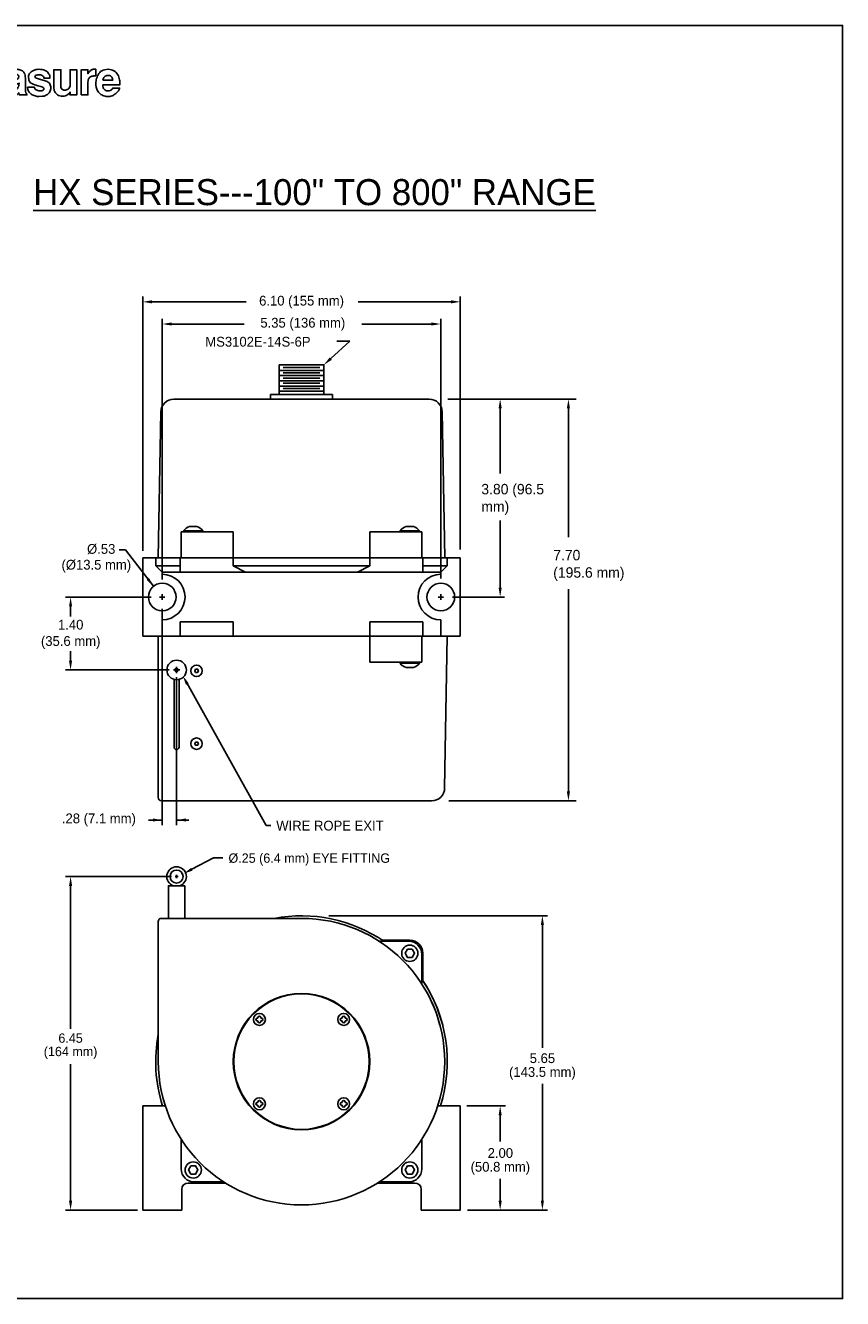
# Model space of a CAD drawing. Extents: x -7.7 to 21.5, y 2.8 to 27.2.
# Tile 2 of 2: x 5.8 to 21.5, y 2.8 to 27.2. Entities that reach past the tile are written whole.
import ezdxf
from ezdxf.enums import TextEntityAlignment as Align

# ---------------------------------------------------------------- set-up
doc = ezdxf.new("R2010")
doc.units = 0
doc.header["$MEASUREMENT"] = 0
for name, color, linetype in [('BLUGRN', 12, 'CONTINUOUS'), ('DIM', 3, 'CONTINUOUS'), ('MAGENTA', 6, 'CONTINUOUS'), ('OBJECT1', 1, 'CONTINUOUS'), ('TITLEBLK', 1, 'CONTINUOUS')]:
    doc.layers.add(name, color=color, linetype=linetype)
doc.dimstyles.get("Standard").update_dxf_attribs({"dimtxt": 0.18, "dimasz": 0.18, "dimexe": 0.18, "dimexo": 0.0625, "dimgap": 0.09, "dimtad": 0, "dimtih": 1, "dimtoh": 1, "dimdec": 4, "dimzin": 0, "dimtxsty": 'STANDARD', "dimcen": 0.09, "dimazin": 3, "dimtfac": 1, "dimtdec": 4, "dimtofl": 0, "dimtmove": 0, "dimatfit": 3, "dimtolj": 1, "dimtzin": 0})

# ---------------------------------------------------------------- blocks, each defined once
blk = doc.blocks.new('XHAIR', base_point=(10.442315, 6.121628))
at = {"layer": 'BLUGRN'}
for p, q in [((10.292315, 6.121628), (10.592315, 6.121628)), ((10.442315, 6.121628), (10.442315, 6.271628)), ((10.442315, 6.121628), (10.442315, 5.971628))]:
    blk.add_line(p, q, dxfattribs=at)
blk = doc.blocks.new('LOGODXF')
at = {"layer": 'OBJECT1', "ltscale": 2}
for p, q in [((0.829772, 2.810338), (0.829772, 2.682338)), ((0.829772, 2.682338), (1.560643, 2.682338)), ((0.829772, 2.622338), (1.404529, 2.622338)), ((0.829772, 2.622338), (0.829772, 2.410338)), ((0.839106, 2.882338), (4.280357, 2.882338)), ((0.866792, 2.950338), (4.252259, 2.950338)), ((4.009772, 3.090338), (1.109772, 3.090338)), ((3.558901, 2.682338), (4.289772, 2.682338)), ((3.715016, 2.622338), (4.289772, 2.622338)), ((4.289772, 2.810338), (4.289772, 2.682338)), ((4.289772, 2.622338), (4.289772, 2.410338)), ((0.829772, 2.410338), (1.077191, 2.410338)), ((0.829772, 2.354338), (1.020432, 2.354338)), ((0.829772, 2.354338), (0.829772, 2.130338)), ((0.829772, 2.130338), (0.941258, 2.130338)), ((0.829772, 2.082338), (0.947068, 2.082338)), ((0.829772, 2.082338), (0.829772, 1.838338)), ((2.091806, 2.057239), (2.388772, 2.564557)), ((2.192772, 1.744557), (2.480772, 2.236557)), ((2.388772, 2.564557), (2.672772, 2.564557)), ((2.598972, 2.438482), (2.672772, 2.564557)), ((4.042353, 2.410338), (4.289772, 2.410338)), ((4.099113, 2.354338), (4.289772, 2.354338)), ((4.172477, 2.082338), (4.289772, 2.082338)), ((4.178287, 2.130338), (4.289772, 2.130338)), ((4.289772, 2.354338), (4.289772, 2.130338)), ((4.289772, 2.082338), (4.289772, 1.838338)), ((0.829772, 1.838338), (1.123268, 1.838338)), ((0.829772, 1.794338), (1.180129, 1.794338)), ((0.829772, 1.794338), (0.829772, 1.542338)), ((0.829772, 1.542338), (1.785404, 1.542338)), ((0.829772, 1.498338), (2.033066, 1.498338)), ((0.829772, 1.498338), (0.829772, 1.478338)), ((1.908772, 1.744557), (1.966941, 1.843929)), ((2.192772, 1.744557), (1.908772, 1.744557)), ((3.086479, 1.498338), (4.289772, 1.498338)), ((3.33414, 1.542338), (4.289772, 1.542338)), ((3.939416, 1.794338), (4.289772, 1.794338)), ((3.996276, 1.838338), (4.289772, 1.838338)), ((4.289772, 1.794338), (4.289772, 1.542338)), ((4.289772, 1.498338), (4.289772, 1.478338)), ((1.109772, 1.198338), (4.009772, 1.198338))]:
    blk.add_line(p, q, dxfattribs=at)
at = {"layer": 'OBJECT1', "color": 1, "ltscale": 2}
for p, q in [((1.348772, 1.892557), (1.392772, 1.992557)), ((1.392772, 1.992557), (1.728772, 2.564557)), ((1.392772, 1.992557), (1.392772, 1.992557)), ((1.676772, 1.988557), (1.672772, 1.968557)), ((1.672772, 1.968557), (1.676772, 1.948557)), ((1.692772, 2.016557), (1.676772, 1.988557)), ((2.012772, 2.564557), (1.692772, 2.016557)), ((1.728772, 2.564557), (2.012772, 2.564557)), ((2.516772, 2.284557), (2.480772, 2.236557)), ((2.500772, 1.744557), (2.804772, 2.256557)), ((2.548772, 2.312557), (2.516772, 2.284557)), ((2.580772, 2.332557), (2.548772, 2.312557)), ((2.616772, 2.352557), (2.580772, 2.332557)), ((2.598972, 2.438482), (2.628772, 2.464557)), ((2.648772, 2.364557), (2.616772, 2.352557)), ((2.628772, 2.464557), (2.664772, 2.492557)), ((2.684772, 2.372557), (2.648772, 2.364557)), ((2.664772, 2.492557), (2.700772, 2.516557)), ((2.716772, 2.376557), (2.684772, 2.372557)), ((2.700772, 2.516557), (2.740772, 2.536557)), ((2.744772, 2.376557), (2.716772, 2.376557)), ((2.740772, 2.536557), (2.784772, 2.556557)), ((2.772772, 2.372557), (2.744772, 2.376557)), ((2.792772, 2.360557), (2.772772, 2.372557)), ((2.784772, 2.556557), (2.828772, 2.568557)), ((3.068772, 2.220557), (2.784772, 1.744557)), ((2.808772, 2.348557), (2.792772, 2.360557)), ((2.804772, 2.256557), (2.816772, 2.284557)), ((2.820772, 2.332557), (2.808772, 2.348557)), ((2.816772, 2.284557), (2.820772, 2.308557)), ((2.820772, 2.308557), (2.820772, 2.332557)), ((2.828772, 2.568557), (2.868772, 2.580557)), ((2.868772, 2.580557), (2.912772, 2.584557)), ((2.912772, 2.584557), (2.952772, 2.588557)), ((2.952772, 2.588557), (2.992772, 2.584557)), ((2.992772, 2.584557), (3.028772, 2.576557)), ((3.028772, 2.576557), (3.064772, 2.564557)), ((3.064772, 2.564557), (3.092772, 2.544557)), ((3.124772, 2.288557), (3.068772, 2.220557)), ((3.092772, 2.544557), (3.120772, 2.524557)), ((3.096772, 1.744557), (3.424772, 2.292557)), ((3.120772, 2.524557), (3.168772, 2.460557)), ((3.156772, 2.316557), (3.124772, 2.288557)), ((3.188772, 2.336557), (3.156772, 2.316557)), ((3.168772, 2.460557), (3.188772, 2.472557)), ((3.188772, 2.472557), (3.208772, 2.484557)), ((3.220772, 2.356557), (3.188772, 2.336557)), ((3.208772, 2.484557), (3.228772, 2.496557)), ((3.256772, 2.368557), (3.220772, 2.356557)), ((3.228772, 2.496557), (3.248772, 2.508557)), ((3.248772, 2.508557), (3.272772, 2.516557)), ((3.288772, 2.376557), (3.256772, 2.368557)), ((3.272772, 2.516557), (3.292772, 2.528557)), ((3.320772, 2.380557), (3.288772, 2.376557)), ((3.292772, 2.528557), (3.316772, 2.536557)), ((3.316772, 2.536557), (3.340772, 2.544557)), ((3.348772, 2.380557), (3.320772, 2.380557)), ((3.340772, 2.544557), (3.364772, 2.552557)), ((3.376772, 2.376557), (3.348772, 2.380557)), ((3.364772, 2.552557), (3.388772, 2.560557)), ((3.396772, 2.368557), (3.376772, 2.376557)), ((3.724772, 2.316557), (3.380772, 1.744557)), ((3.388772, 2.560557), (3.416772, 2.564557)), ((3.416772, 2.360557), (3.396772, 2.368557)), ((3.416772, 2.564557), (3.440772, 2.568557)), ((3.428772, 2.348557), (3.416772, 2.360557)), ((3.424772, 2.292557), (3.432772, 2.312557)), ((3.432772, 2.332557), (3.428772, 2.348557)), ((3.432772, 2.312557), (3.432772, 2.332557)), ((3.440772, 2.568557), (3.472772, 2.572557)), ((3.472772, 2.572557), (3.500772, 2.576557)), ((3.500772, 2.576557), (3.582772, 2.580557)), ((3.582772, 2.580557), (3.626772, 2.572557)), ((3.626772, 2.572557), (3.662772, 2.568557)), ((3.662772, 2.568557), (3.694772, 2.556557)), ((3.694772, 2.556557), (3.718772, 2.544557)), ((3.718772, 2.544557), (3.738772, 2.528557)), ((3.742772, 2.352557), (3.724772, 2.316557)), ((3.738772, 2.528557), (3.754772, 2.512557)), ((3.750772, 2.372557), (3.742772, 2.352557)), ((3.758772, 2.392557), (3.750772, 2.372557)), ((3.754772, 2.512557), (3.762772, 2.496557)), ((3.766772, 2.416557), (3.758772, 2.392557)), ((3.762772, 2.496557), (3.770772, 2.476557)), ((3.770772, 2.436557), (3.766772, 2.416557)), ((3.770772, 2.476557), (3.770772, 2.456557)), ((3.770772, 2.456557), (3.770772, 2.436557)), ((1.348772, 1.852557), (1.348772, 1.892557)), ((1.356772, 1.812557), (1.348772, 1.852557)), ((1.372772, 1.780557), (1.356772, 1.812557)), ((1.400772, 1.752557), (1.372772, 1.780557)), ((1.436772, 1.732557), (1.400772, 1.752557)), ((1.480772, 1.716557), (1.436772, 1.732557)), ((1.528772, 1.704557), (1.480772, 1.716557)), ((1.584772, 1.700557), (1.528772, 1.704557)), ((1.640772, 1.704557), (1.584772, 1.700557)), ((1.704772, 1.716557), (1.640772, 1.704557)), ((1.676772, 1.948557), (1.684772, 1.932557)), ((1.684772, 1.932557), (1.704772, 1.920557)), ((1.704772, 1.920557), (1.728772, 1.908557)), ((1.768772, 1.736557), (1.704772, 1.716557)), ((1.728772, 1.908557), (1.756772, 1.904557)), ((1.756772, 1.904557), (1.788772, 1.900557)), ((1.832772, 1.760557), (1.768772, 1.736557)), ((1.788772, 1.900557), (1.820772, 1.904557)), ((1.820772, 1.904557), (1.856772, 1.908557)), ((1.896772, 1.796557), (1.832772, 1.760557)), ((1.856772, 1.908557), (1.896772, 1.916557)), ((1.896772, 1.916557), (1.909443, 1.921625)), ((1.966941, 1.843929), (1.896772, 1.796557)), ((2.784772, 1.744557), (2.500772, 1.744557)), ((3.380772, 1.744557), (3.096772, 1.744557))]:
    blk.add_line(p, q, dxfattribs=at)
at = {"layer": 'OBJECT1', "ltscale": 2}
for points in [[(1.404529, 2.622338, 0.083221), (1.077191, 2.410338, 0.196639)], [(3.558901, 2.682338, 0.03918), (3.218768, 2.769616, 0.043242), (2.559772, 2.826715, 0.043242), (1.900776, 2.769616, 0.03918), (1.560643, 2.682338, 0.099129)], [(4.042353, 2.410338, 0.083221), (3.715016, 2.622338, 0.056577)], [(1.020432, 2.354338, 0.182914), (0.940949, 2.144338, 0.01104), (0.941258, 2.130338, 0.099129)], [(0.947068, 2.082338, 0.145998), (1.031889, 1.922044, 0.02628), (1.123268, 1.838338, 0.056577)], [(3.996276, 1.838338, 0.02628), (4.087656, 1.922044, 0.145998), (4.172477, 2.082338, 0.196639)], [(4.178596, 2.144338, 0.182914), (4.099113, 2.354338, 0.096671)], [(4.178287, 2.130338, 0.01104), (4.178596, 2.144338, 0.196639)], [(1.180129, 1.794338, 0.057355), (1.415091, 1.661825, 0.04343), (1.785404, 1.542338, 0.043242)], [(2.033066, 1.498338, 0.034491), (2.559772, 1.461962, 0.034491), (3.086479, 1.498338, 0.056577)], [(3.33414, 1.542338, 0.04343), (3.704453, 1.661825, 0.057355), (3.939416, 1.794338, 0.196639)]]:
    blk.add_lwpolyline(points, format="xyb", dxfattribs=at)
at = {"layer": 'OBJECT1', "color": 1, "ltscale": 2}
for points in [[(4.797772, 1.778338), (4.797772, 3.038338), (5.157772, 3.038338), (5.157772, 1.802338), (5.161772, 1.738338), (5.185772, 1.682338), (5.217772, 1.634338), (5.257772, 1.598338), (5.309772, 1.570338), (5.365772, 1.550338), (5.425772, 1.538338), (5.489772, 1.534338), (5.549772, 1.538338), (5.609772, 1.554338), (5.665772, 1.574338), (5.717772, 1.602338), (5.757772, 1.642338), (5.789772, 1.686338), (5.821772, 1.802338), (5.821772, 3.038338), (6.181772, 3.038338), (6.181772, 1.802338), (6.177772, 1.670338), (6.141772, 1.554338), (6.081772, 1.454338), (5.997772, 1.374338), (5.897772, 1.306338), (5.781772, 1.254338), (5.657772, 1.222338), (5.529772, 1.210338), (5.397772, 1.214338), (5.269772, 1.234338), (5.145772, 1.274338), (5.037772, 1.334338), (4.941772, 1.414338), (4.869772, 1.514338), (4.797772, 1.778338)], [(6.413772, 1.290338), (6.413772, 2.606338), (6.753772, 2.606338), (6.753772, 2.414338), (6.793772, 2.478338), (6.841772, 2.530338), (6.897772, 2.570338), (6.961772, 2.602338), (7.029772, 2.618338), (7.097772, 2.626338), (7.169772, 2.626338), (7.237772, 2.614338), (7.305772, 2.590338), (7.369772, 2.558338), (7.429772, 2.518338), (7.481772, 2.466338), (7.521772, 2.410338), (7.553772, 2.342338), (7.585772, 2.190338), (7.585772, 1.290338), (7.225772, 1.290338), (7.225772, 2.174338), (7.217772, 2.214338), (7.201772, 2.250338), (7.181772, 2.278338), (7.149772, 2.298338), (7.113772, 2.314338), (7.073772, 2.322338), (7.033772, 2.326338), (6.989772, 2.322338), (6.941772, 2.314338), (6.901772, 2.302338), (6.861772, 2.282338), (6.825772, 2.258338), (6.793772, 2.230338), (6.773772, 2.194338), (6.753772, 2.114338), (6.753772, 1.290338)], [(8.337772, 1.290338), (8.337772, 3.038338), (8.869772, 3.038338), (9.189772, 1.722338), (9.513772, 3.038338), (10.041772, 3.038338), (10.041772, 1.290338), (9.681772, 1.290338), (9.681772, 2.682338), (9.377772, 1.290338), (9.001772, 1.290338), (8.697772, 2.682338), (8.697772, 1.290338)], [(11.413772, 1.574338), (11.417772, 1.702338), (11.441772, 1.806338), (11.481772, 1.886338), (11.533772, 1.946338), (11.597772, 1.994338), (11.669772, 2.022338), (11.745772, 2.046338), (11.821772, 2.058338), (11.901772, 2.066338), (11.973772, 2.074338), (12.045772, 2.082338), (12.105772, 2.098338), (12.153772, 2.122338), (12.189772, 2.154338), (12.209772, 2.266338), (12.197772, 2.286338), (12.181772, 2.306338), (12.157772, 2.322338), (12.129772, 2.338338), (12.093772, 2.346338), (12.053772, 2.354338), (12.013772, 2.354338), (11.973772, 2.354338), (11.933772, 2.346338), (11.897772, 2.334338), (11.861772, 2.318338), (11.833772, 2.298338), (11.809772, 2.270338), (11.793772, 2.238338), (11.789772, 2.154338), (11.449772, 2.154338), (11.453772, 2.214338), (11.461772, 2.266338), (11.473772, 2.318338), (11.493772, 2.366338), (11.513772, 2.406338), (11.537772, 2.442338), (11.565772, 2.478338), (11.597772, 2.506338), (11.633772, 2.530338), (11.673772, 2.554338), (11.717772, 2.574338), (11.765772, 2.586338), (11.817772, 2.598338), (11.873772, 2.610338), (12.001772, 2.622338), (12.053772, 2.618338), (12.109772, 2.610338), (12.161772, 2.602338), (12.213772, 2.594338), (12.261772, 2.578338), (12.309772, 2.562338), (12.353772, 2.542338), (12.393772, 2.518338), (12.429772, 2.486338), (12.461772, 2.450338), (12.489772, 2.410338), (12.509772, 2.366338), (12.529772, 2.310338), (12.541772, 2.254338), (12.549772, 2.114338), (12.549772, 1.590338), (12.549772, 1.562338), (12.549772, 1.542338), (12.549772, 1.518338), (12.549772, 1.498338), (12.553772, 1.482338), (12.557772, 1.462338), (12.557772, 1.446338), (12.561772, 1.430338), (12.569772, 1.414338), (12.573772, 1.402338), (12.577772, 1.390338), (12.585772, 1.378338), (12.593772, 1.370338), (12.601772, 1.358338), (12.625772, 1.346338), (12.625772, 1.290338), (12.245772, 1.290338), (12.241772, 1.294338), (12.237772, 1.302338), (12.233772, 1.306338), (12.229772, 1.314338), (12.225772, 1.318338), (12.221772, 1.326338), (12.221772, 1.330338), (12.217772, 1.338338), (12.217772, 1.342338), (12.213772, 1.350338), (12.213772, 1.358338), (12.209772, 1.362338), (12.209772, 1.370338), (12.209772, 1.382338), (12.209772, 1.402338), (12.169772, 1.358338), (12.125772, 1.322338), (12.077772, 1.290338), (12.021772, 1.262338), (11.961772, 1.238338), (11.897772, 1.226338), (11.833772, 1.218338), (11.769772, 1.218338), (11.705772, 1.226338), (11.645772, 1.242338), (11.585772, 1.270338), (11.537772, 1.306338), (11.489772, 1.354338), (11.453772, 1.414338), (11.413772, 1.574338)], [(15.405772, 1.290338), (15.405772, 2.586338), (15.749772, 2.586338), (15.749772, 2.378338), (15.757772, 2.398338), (15.773772, 2.422338), (15.789772, 2.442338), (15.809772, 2.466338), (15.829772, 2.490338), (15.853772, 2.514338), (15.877772, 2.534338), (15.901772, 2.554338), (15.929772, 2.570338), (15.957772, 2.586338), (15.985772, 2.598338), (16.017772, 2.606338), (16.049772, 2.614338), (16.077772, 2.614338), (16.145772, 2.606338), (16.145772, 2.266338), (16.097772, 2.262338), (16.057772, 2.262338), (16.017772, 2.258338), (15.977772, 2.254338), (15.945772, 2.246338), (15.909772, 2.238338), (15.881772, 2.222338), (15.853772, 2.210338), (15.829772, 2.190338), (15.809772, 2.166338), (15.789772, 2.138338), (15.773772, 2.106338), (15.761772, 2.070338), (15.753772, 2.026338), (15.749772, 1.926338), (15.749772, 1.290338)], [(7.777772, 2.546338), (8.145772, 2.546338), (8.145772, 1.290338), (7.777772, 1.290338)], [(10.145772, 1.818338), (10.145772, 1.878338), (10.149772, 1.942338), (10.153772, 2.006338), (10.165772, 2.074338), (10.181772, 2.138338), (10.201772, 2.206338), (10.225772, 2.266338), (10.253772, 2.330338), (10.289772, 2.386338), (10.333772, 2.438338), (10.385772, 2.486338), (10.441772, 2.526338), (10.509772, 2.558338), (10.581772, 2.582338), (10.761772, 2.606338), (10.845772, 2.598338), (10.921772, 2.582338), (10.993772, 2.558338), (11.057772, 2.526338), (11.117772, 2.486338), (11.169772, 2.438338), (11.213772, 2.386338), (11.253772, 2.330338), (11.289772, 2.266338), (11.313772, 2.206338), (11.337772, 2.138338), (11.353772, 2.074338), (11.365772, 2.006338), (11.369772, 1.942338), (11.369772, 1.818338), (10.501772, 1.818338), (10.505772, 1.742338), (10.521772, 1.678338), (10.541772, 1.622338), (10.573772, 1.582338), (10.609772, 1.550338), (10.649772, 1.526338), (10.693772, 1.510338), (10.741772, 1.502338), (10.785772, 1.502338), (10.829772, 1.510338), (10.873772, 1.522338), (10.909772, 1.538338), (10.945772, 1.562338), (10.973772, 1.586338), (11.005772, 1.646338), (11.349772, 1.646338), (11.345772, 1.610338), (11.333772, 1.578338), (11.317772, 1.542338), (11.293772, 1.502338), (11.269772, 1.466338), (11.233772, 1.430338), (11.197772, 1.394338), (11.157772, 1.358338), (11.113772, 1.326338), (11.065772, 1.294338), (11.017772, 1.270338), (10.965772, 1.246338), (10.909772, 1.230338), (10.857772, 1.218338), (10.745772, 1.214338), (10.673772, 1.218338), (10.609772, 1.230338), (10.549772, 1.246338), (10.493772, 1.266338), (10.441772, 1.294338), (10.393772, 1.322338), (10.349772, 1.358338), (10.309772, 1.394338), (10.273772, 1.434338), (10.241772, 1.482338), (10.213772, 1.530338), (10.189772, 1.582338), (10.173772, 1.634338), (10.157772, 1.694338), (10.145772, 1.818338)], [(10.501772, 2.054338), (11.005772, 2.054338), (10.997772, 2.114338), (10.977772, 2.166338), (10.953772, 2.210338), (10.921772, 2.242338), (10.885772, 2.270338), (10.845772, 2.286338), (10.801772, 2.294338), (10.753772, 2.294338), (10.709772, 2.286338), (10.665772, 2.270338), (10.621772, 2.250338), (10.585772, 2.222338), (10.553772, 2.190338), (10.525772, 2.150338), (10.501772, 2.054338)], [(12.649772, 1.682338), (13.009772, 1.682338), (13.009772, 1.646338), (13.021772, 1.618338), (13.041772, 1.590338), (13.069772, 1.566338), (13.101772, 1.546338), (13.141772, 1.530338), (13.181772, 1.514338), (13.225772, 1.506338), (13.265772, 1.502338), (13.309772, 1.498338), (13.349772, 1.498338), (13.389772, 1.506338), (13.421772, 1.514338), (13.449772, 1.530338), (13.481772, 1.574338), (13.485772, 1.618338), (13.469772, 1.658338), (13.437772, 1.686338), (13.389772, 1.710338), (13.329772, 1.730338), (13.261772, 1.750338), (13.185772, 1.766338), (13.105772, 1.786338), (13.025772, 1.810338), (12.949772, 1.838338), (12.877772, 1.874338), (12.813772, 1.918338), (12.761772, 1.974338), (12.725772, 2.042338), (12.705772, 2.230338), (12.709772, 2.274338), (12.721772, 2.314338), (12.737772, 2.354338), (12.761772, 2.390338), (12.785772, 2.422338), (12.817772, 2.454338), (12.849772, 2.482338), (12.885772, 2.506338), (12.925772, 2.530338), (12.965772, 2.550338), (13.009772, 2.566338), (13.053772, 2.578338), (13.097772, 2.590338), (13.141772, 2.598338), (13.237772, 2.606338), (13.321772, 2.602338), (13.397772, 2.590338), (13.465772, 2.574338), (13.525772, 2.554338), (13.581772, 2.530338), (13.625772, 2.502338), (13.669772, 2.470338), (13.701772, 2.434338), (13.733772, 2.398338), (13.753772, 2.362338), (13.773772, 2.326338), (13.789772, 2.286338), (13.797772, 2.250338), (13.801772, 2.214338), (13.805772, 2.154338), (13.481772, 2.154338), (13.481772, 2.194338), (13.465772, 2.230338), (13.441772, 2.258338), (13.409772, 2.282338), (13.369772, 2.302338), (13.325772, 2.314338), (13.277772, 2.318338), (13.229772, 2.322338), (13.181772, 2.318338), (13.137772, 2.310338), (13.101772, 2.298338), (13.069772, 2.282338), (13.049772, 2.258338), (13.037772, 2.234338), (13.065772, 2.174338), (13.109772, 2.150338), (13.157772, 2.130338), (13.213772, 2.114338), (13.269772, 2.098338), (13.325772, 2.082338), (13.385772, 2.070338), (13.441772, 2.054338), (13.501772, 2.038338), (13.557772, 2.022338), (13.609772, 2.002338), (13.657772, 1.978338), (13.701772, 1.954338), (13.741772, 1.926338), (13.777772, 1.894338), (13.821772, 1.818338), (13.833772, 1.766338), (13.845772, 1.714338), (13.845772, 1.658338), (13.845772, 1.606338), (13.833772, 1.554338), (13.817772, 1.502338), (13.793772, 1.454338), (13.765772, 1.406338), (13.729772, 1.362338), (13.685772, 1.322338), (13.633772, 1.290338), (13.573772, 1.262338), (13.505772, 1.238338), (13.429772, 1.222338), (13.257772, 1.214338), (13.201772, 1.214338), (13.149772, 1.218338), (13.093772, 1.230338), (13.041772, 1.242338), (12.989772, 1.262338), (12.941772, 1.282338), (12.893772, 1.306338), (12.849772, 1.334338), (12.809772, 1.366338), (12.773772, 1.402338), (12.737772, 1.438338), (12.709772, 1.482338), (12.685772, 1.526338), (12.669772, 1.574338), (12.649772, 1.682338)], [(13.997772, 1.682338), (13.997772, 2.586338), (14.361772, 2.586338), (14.361772, 1.722338), (14.361772, 1.682338), (14.369772, 1.646338), (14.389772, 1.614338), (14.413772, 1.590338), (14.445772, 1.570338), (14.481772, 1.554338), (14.521772, 1.542338), (14.565772, 1.538338), (14.605772, 1.542338), (14.649772, 1.550338), (14.689772, 1.566338), (14.729772, 1.586338), (14.765772, 1.614338), (14.793772, 1.650338), (14.833772, 1.742338), (14.833772, 2.586338), (15.173772, 2.586338), (15.173772, 1.290338), (14.833772, 1.290338), (14.833772, 1.438338), (14.781772, 1.370338), (14.725772, 1.314338), (14.661772, 1.274338), (14.597772, 1.246338), (14.525772, 1.230338), (14.457772, 1.222338), (14.385772, 1.226338), (14.317772, 1.242338), (14.249772, 1.270338), (14.189772, 1.302338), (14.133772, 1.346338), (14.085772, 1.398338), (14.045772, 1.458338), (14.017772, 1.526338), (13.997772, 1.682338)], [(16.157772, 1.818338), (16.157772, 1.878338), (16.161772, 1.942338), (16.165772, 2.006338), (16.177772, 2.074338), (16.193772, 2.138338), (16.213772, 2.206338), (16.237772, 2.266338), (16.269772, 2.330338), (16.305772, 2.386338), (16.349772, 2.438338), (16.397772, 2.486338), (16.457772, 2.526338), (16.525772, 2.558338), (16.601772, 2.582338), (16.781772, 2.606338), (16.865772, 2.598338), (16.941772, 2.582338), (17.013772, 2.558338), (17.077772, 2.526338), (17.137772, 2.486338), (17.189772, 2.438338), (17.233772, 2.386338), (17.273772, 2.330338), (17.305772, 2.266338), (17.333772, 2.206338), (17.353772, 2.138338), (17.369772, 2.074338), (17.381772, 2.006338), (17.385772, 1.942338), (17.385772, 1.818338), (16.513772, 1.818338), (16.517772, 1.742338), (16.533772, 1.678338), (16.553772, 1.622338), (16.585772, 1.582338), (16.621772, 1.550338), (16.661772, 1.526338), (16.705772, 1.510338), (16.753772, 1.502338), (16.797772, 1.502338), (16.841772, 1.510338), (16.885772, 1.522338), (16.925772, 1.538338), (16.957772, 1.562338), (16.985772, 1.586338), (17.021772, 1.646338), (17.365772, 1.646338), (17.361772, 1.610338), (17.349772, 1.578338), (17.333772, 1.542338), (17.309772, 1.502338), (17.285772, 1.466338), (17.249772, 1.430338), (17.213772, 1.394338), (17.173772, 1.358338), (17.129772, 1.326338), (17.081772, 1.294338), (17.033772, 1.270338), (16.981772, 1.246338), (16.925772, 1.230338), (16.873772, 1.218338), (16.761772, 1.214338), (16.689772, 1.218338), (16.625772, 1.230338), (16.565772, 1.246338), (16.505772, 1.266338), (16.453772, 1.294338), (16.405772, 1.322338), (16.361772, 1.358338), (16.321772, 1.394338), (16.285772, 1.434338), (16.253772, 1.482338), (16.225772, 1.530338), (16.201772, 1.582338), (16.185772, 1.634338), (16.169772, 1.694338), (16.157772, 1.818338)], [(16.513772, 2.054338), (17.021772, 2.054338), (17.009772, 2.114338), (16.993772, 2.166338), (16.969772, 2.210338), (16.937772, 2.242338), (16.897772, 2.270338), (16.857772, 2.286338), (16.813772, 2.294338), (16.765772, 2.294338), (16.721772, 2.286338), (16.677772, 2.270338), (16.633772, 2.250338), (16.597772, 2.222338), (16.565772, 2.190338), (16.537772, 2.150338), (16.513772, 2.054338)], [(12.225772, 1.906338), (12.205772, 1.882338), (12.181772, 1.866338), (12.149772, 1.854338), (12.113772, 1.846338), (12.073772, 1.838338), (12.033772, 1.834338), (11.989772, 1.826338), (11.949772, 1.822338), (11.905772, 1.814338), (11.869772, 1.802338), (11.833772, 1.790338), (11.805772, 1.770338), (11.785772, 1.746338), (11.769772, 1.714338), (11.769772, 1.630338), (11.777772, 1.594338), (11.797772, 1.566338), (11.825772, 1.542338), (11.857772, 1.530338), (11.893772, 1.522338), (11.933772, 1.522338), (11.977772, 1.526338), (12.017772, 1.542338), (12.057772, 1.562338), (12.097772, 1.590338), (12.133772, 1.626338), (12.165772, 1.666338), (12.193772, 1.714338), (12.209772, 1.770338), (12.225772, 1.906338)]]:
    blk.add_lwpolyline(points, close=True, dxfattribs=at)
at = {"layer": 'OBJECT1', "ltscale": 2}
blk.add_lwpolyline([(7.777772, 2.757622), (7.777772, 2.947057, -0.414214), (7.808772, 2.978057), (8.114772, 2.978057, -0.414214), (8.145772, 2.947057), (8.145772, 2.757622, -0.414214), (8.114772, 2.726622), (7.808772, 2.726622, -0.414214)], format="xyb", close=True, dxfattribs=at)
for centre, radius, start, end in [((1.109772, 2.810338), 0.28, 165.099403, 180), ((1.109772, 2.810338), 0.28, 90, 150), ((4.009772, 2.810338), 0.28, 30, 90), ((4.009772, 2.810338), 0.28, 0, 14.900597), ((1.823658, 2.227403), 0.317583, 285.671296, 327.601319), ((1.109772, 1.478338), 0.28, 180, 270), ((4.009772, 1.478338), 0.28, 270, 0)]:
    blk.add_arc(centre, radius, start, end, dxfattribs=at)
blk = doc.blocks.new('HOLOLOGO')
at = {"layer": 'TITLEBLK', "xscale": 0.1875, "yscale": 0.1875, "zscale": 0.1875}
blk.add_blockref('LOGODXF', (-0.152972, -0.222093), dxfattribs=at)
blk = doc.blocks.new('A$C7ED0610E')
at = {"layer": 'OBJECT1', "color": 1}
for p, q in [((0, 1.5), (0.25, 1.5)), ((0, 0), (0, 1.5)), ((0.25, 1.35), (0.25, 1.5)), ((0.25, 1.5), (0.25, 1.35)), ((0.5, 1.5), (0.25, 1.5)), ((5.6, 1.5), (0.5, 1.5)), ((0.72, 1.5), (0.72, 1.225)), ((1.735951, 1.5), (1.735951, 1.35)), ((4.364049, 1.5), (4.364049, 1.35)), ((5.38, 1.5), (5.38, 1.225)), ((5.6, 1.5), (5.85, 1.5)), ((5.6, 1.5), (5.85, 1.5)), ((6.1, 1.5), (5.85, 1.5)), ((6.1, 1.5), (5.85, 1.5)), ((5.85, 1.5), (5.85, 1.35)), ((5.85, 1.35), (5.85, 1.5)), ((6.1, 0), (6.1, 1.5)), ((0.25, 1.35), (0.375, 1.225)), ((0.25, 1.35), (0.72, 1.35)), ((0.375, 1.1875), (0.375, 1.225)), ((0.375, 1.225), (0.72, 1.225)), ((1.974674, 1.225), (0.72, 1.225)), ((1.735951, 1.35), (4.364049, 1.35)), ((1.735951, 1.35), (1.974674, 1.225)), ((1.974674, 1.225), (4.125326, 1.225)), ((4.364049, 1.35), (4.125326, 1.225)), ((4.125326, 1.225), (5.38, 1.225)), ((5.38, 1.35), (5.85, 1.35)), ((5.38, 1.225), (5.725, 1.225)), ((5.85, 1.35), (5.725, 1.225)), ((5.725, 1.1875), (5.725, 1.225)), ((0.375, 0), (0.375, 0.3125)), ((1.735951, 0.275), (0.72, 0.275)), ((0.72, 0.275), (0.72, 0)), ((1.735951, 0.275), (1.735951, 0)), ((4.364049, 0.275), (5.38, 0.275)), ((4.364049, 0.275), (4.364049, 0)), ((5.38, 0.275), (5.38, 0)), ((5.725, 0), (5.725, 0.3125)), ((2.525, 0), (0, 0)), ((2.525, 0), (3.575, 0)), ((3.575, 0), (5.85, 0)), ((5.85, 0), (6.1, 0))]:
    blk.add_line(p, q, dxfattribs=at)
for centre in [(0.375, 0.75), (5.725, 0.75)]:
    blk.add_circle(centre, 0.2655, dxfattribs=at)
for centre, start, end in [((0.375, 0.75), 270, 90), ((5.725, 0.75), 90, 270)]:
    blk.add_arc(centre, 0.4375, start, end, dxfattribs=at)
at = {"layer": 'DIM', "yscale": 0.35, "zscale": 0.35}
for p, xscale in [((0.375, 0.75), 0.35), ((5.725, 0.75), -0.35)]:
    blk.add_blockref('XHAIR', p, dxfattribs=dict(at, xscale=xscale))

msp = doc.modelspace()

# ---------------------------------------------------------------- linework, layer by layer
at = {"layer": 'DIM'}
for p, q in [((8.02275, 17.106395), (8.02275, 21.985642)), ((8.11275, 21.885642), (10.006696, 21.885642)), ((14.03275, 21.885642), (12.159115, 21.885642)), ((14.12275, 17.134874), (14.12275, 21.985642)), ((8.39775, 16.555159), (8.39775, 21.560358)), ((13.74775, 16.576775), (13.74775, 21.560358)), ((8.48775, 21.460358), (9.968358, 21.460358)), ((13.65775, 21.460358), (12.230315, 21.460358)), ((11.6337, 20.795369), (12.000983, 21.130591)), ((12.000983, 21.130591), (11.750437, 21.130591)), ((13.882075, 20.019025), (15.846605, 20.019025)), ((14.883857, 20.019025), (14.788214, 20.019025)), ((14.888214, 19.929025), (14.888214, 18.593416)), ((15.846605, 20.019025), (16.346605, 20.019025)), ((16.198982, 19.929025), (16.198982, 17.365775)), ((14.888214, 16.309025), (14.888214, 17.688186)), ((8.187342, 16.219025), (6.537539, 16.219025)), ((6.637539, 16.129025), (6.637539, 15.845134)), ((13.973033, 16.219025), (14.969445, 16.219025)), ((16.198982, 12.397025), (16.198982, 16.367542)), ((8.39775, 15.991275), (8.39775, 11.839328)), ((6.637539, 14.909025), (6.637539, 15.18131)), ((8.532859, 14.819025), (6.537539, 14.819025)), ((8.67325, 14.681388), (8.67325, 11.839328)), ((8.836035, 14.627139), (10.396619, 11.836493)), ((13.899385, 12.307025), (15.846605, 12.307025)), ((15.846605, 12.307025), (16.346605, 12.307025)), ((8.39775, 11.939328), (8.132664, 11.939328)), ((8.30775, 11.939328), (8.21775, 11.939328)), ((8.67325, 11.939328), (8.911687, 11.939328)), ((8.911687, 11.939328), (8.67325, 11.939328)), ((8.76325, 11.939328), (8.85325, 11.939328)), ((10.396619, 11.836493), (10.486619, 11.836493)), ((8.966501, 10.992997), (9.384084, 11.211579)), ((9.384084, 11.211579), (9.564084, 11.211579)), ((8.575974, 10.853907), (6.537539, 10.853907)), ((6.637539, 10.673907), (6.637539, 7.931903)), ((11.597044, 10.101266), (15.798982, 10.101266)), ((15.698982, 10.011266), (15.698982, 7.568999)), ((6.637539, 4.631266), (6.637539, 7.255507)), ((15.698982, 4.541266), (15.698982, 6.872443)), ((14.249995, 6.451266), (14.988214, 6.451266)), ((14.888214, 6.361266), (14.888214, 5.769309)), ((14.888214, 4.541266), (14.888214, 5.051041)), ((7.921269, 4.451266), (6.537539, 4.451266)), ((14.25789, 4.451266), (15.798982, 4.451266))]:
    msp.add_line(p, q, dxfattribs=at)
msp.add_lwpolyline([(-7.737347, 27.190929), (21.463684, 27.190929), (21.463684, 2.753874), (-7.737347, 2.753874)], close=True, dxfattribs=at)
for points in [[(8.20275, 21.915642), (8.20275, 21.855642), (8.02275, 21.885642)], [(13.94275, 21.915642), (13.94275, 21.855642), (14.12275, 21.885642)], [(8.57775, 21.490358), (8.57775, 21.430358), (8.39775, 21.460358)], [(13.56775, 21.490358), (13.56775, 21.430358), (13.74775, 21.460358)], [(11.653924, 20.773211), (11.613476, 20.817528), (11.50075, 20.674025)], [(14.858214, 19.839025), (14.918214, 19.839025), (14.888214, 20.019025)], [(16.168982, 19.839025), (16.228982, 19.839025), (16.198982, 20.019025)], [(14.858214, 16.399025), (14.918214, 16.399025), (14.888214, 16.219025)], [(6.607539, 16.039025), (6.667539, 16.039025), (6.637539, 16.219025)], [(6.607539, 14.999025), (6.667539, 14.999025), (6.637539, 14.819025)], [(8.853779, 14.533945), (8.906146, 14.56323), (8.792107, 14.705691)], [(16.168982, 12.487025), (16.228982, 12.487025), (16.198982, 12.307025)], [(8.21775, 11.969328), (8.21775, 11.909328), (8.39775, 11.939328)], [(8.85325, 11.969328), (8.85325, 11.909328), (8.67325, 11.939328)], [(8.980414, 10.966418), (8.952589, 11.019576), (8.807028, 10.909521)], [(6.607539, 10.673907), (6.667539, 10.673907), (6.637539, 10.853907)], [(15.668982, 9.921266), (15.728982, 9.921266), (15.698982, 10.101266)], [(14.858214, 6.271266), (14.918214, 6.271266), (14.888214, 6.451266)], [(6.607539, 4.631266), (6.667539, 4.631266), (6.637539, 4.451266)], [(14.858214, 4.631266), (14.918214, 4.631266), (14.888214, 4.451266)], [(15.668982, 4.631266), (15.728982, 4.631266), (15.698982, 4.451266)]]:
    msp.add_solid(points, dxfattribs=at)
at = {"layer": 'MAGENTA'}
for p, q in [((10.64475, 20.104025), (10.64475, 20.674025)), ((10.64475, 20.674025), (11.50075, 20.674025)), ((10.64475, 20.570178), (11.50075, 20.570178)), ((11.07275, 20.622916), (10.72275, 20.622916)), ((11.07275, 20.622916), (11.42275, 20.622916)), ((11.50075, 20.674025), (11.50075, 20.104025)), ((10.64475, 20.470178), (11.50075, 20.470178)), ((10.64475, 20.370178), (11.50075, 20.370178)), ((11.07275, 20.522916), (10.72275, 20.522916)), ((11.07275, 20.422916), (10.72275, 20.422916)), ((11.07275, 20.322916), (10.72275, 20.322916)), ((11.07275, 20.522916), (11.42275, 20.522916)), ((11.07275, 20.422916), (11.42275, 20.422916)), ((11.07275, 20.322916), (11.42275, 20.322916)), ((10.47875, 20.104025), (10.47875, 20.019025)), ((10.47875, 20.019025), (10.47875, 20.104025)), ((10.47875, 20.104025), (11.66675, 20.104025)), ((10.64475, 20.270178), (11.50075, 20.270178)), ((10.64475, 20.170178), (11.50075, 20.170178)), ((11.07275, 20.222916), (10.72275, 20.222916)), ((11.07275, 20.222916), (11.42275, 20.222916)), ((11.66675, 20.104025), (11.66675, 20.019025)), ((11.66675, 20.104025), (11.66675, 20.019025))]:
    msp.add_line(p, q, dxfattribs=at)
msp.add_lwpolyline([(8.51725, 10.051266), (8.51725, 10.676266), (8.82925, 10.676266), (8.82925, 10.051266)], dxfattribs=at)
msp.add_circle((8.67325, 10.853907), 0.1255, dxfattribs=at)
msp.add_arc((8.67325, 10.853907), 0.1875, 288.662925, 251.337075, dxfattribs=at)
at = {"layer": 'OBJECT1'}
for p, q in [((8.621662, 20.019025), (13.523837, 20.019025)), ((8.32275, 16.969025), (8.3717, 19.773388)), ((13.82275, 16.969025), (13.773799, 19.773388)), ((8.76275, 17.469025), (8.76275, 16.969025)), ((9.758701, 17.469025), (8.76275, 17.469025)), ((8.80525, 17.489025), (9.18025, 17.489025)), ((8.92397, 17.573026), (9.06153, 17.573026)), ((9.758701, 16.969025), (9.758701, 17.469025)), ((12.386799, 17.469025), (12.386799, 16.969025)), ((13.38275, 17.469025), (12.386799, 17.469025)), ((13.34025, 17.489025), (12.96525, 17.489025)), ((13.22153, 17.573026), (13.08397, 17.573026)), ((13.38275, 16.969025), (13.38275, 17.469025)), ((8.32275, 12.494025, 2.5), (8.32275, 15.469025, 2.5)), ((12.386799, 14.969025), (12.386799, 15.469025)), ((13.38275, 15.469025), (13.38275, 14.969025)), ((13.87275, 15.469025), (13.821844, 12.552662)), ((13.38275, 14.969025), (12.386799, 14.969025)), ((13.34025, 14.949025), (12.96525, 14.949025)), ((13.22153, 14.865025), (13.08397, 14.865025)), ((8.62575, 13.339025), (8.62575, 14.637642)), ((8.72075, 13.339025), (8.72075, 14.637642)), ((8.32275, 12.369025, 2.5), (8.32275, 12.501525, 2.5)), ((8.38475, 12.307025, 2.5), (13.571883, 12.307025, 2.5)), ((13.688089, 6.451266), (14.12275, 6.451266))]:
    msp.add_line(p, q, dxfattribs=at)
at = {"layer": 'OBJECT1', "color": 1}
for p, q in [((11.07275, 10.051266), (8.38475, 10.051266)), ((11.07275, 10.051266), (8.43775, 10.051266)), ((8.32275, 9.989266), (8.32275, 7.301266)), ((8.32275, 7.301266), (8.32275, 9.876266)), ((13.13275, 9.611266), (12.564862, 9.611266)), ((13.15275, 9.631266), (12.625521, 9.631266)), ((13.38275, 9.361266), (13.38275, 8.793378)), ((13.40275, 9.381266), (13.40275, 8.854037)), ((10.224061, 8.137165), (10.236851, 8.137165)), ((10.224061, 8.084641), (10.236851, 8.084641)), ((10.236851, 8.149955), (10.236851, 8.137165)), ((10.236851, 8.071851), (10.236851, 8.084641)), ((10.289374, 8.149955), (10.289374, 8.137165)), ((10.302164, 8.137165), (10.289374, 8.137165)), ((10.302164, 8.084641), (10.289374, 8.084641)), ((10.289374, 8.071851), (10.289374, 8.084641)), ((11.843335, 8.137165), (11.856125, 8.137165)), ((11.843335, 8.084641), (11.856125, 8.084641)), ((11.856125, 8.149955), (11.856125, 8.137165)), ((11.856125, 8.071851), (11.856125, 8.084641)), ((11.908649, 8.149955), (11.908649, 8.137165)), ((11.921439, 8.137165), (11.908649, 8.137165)), ((11.908649, 8.071851), (11.908649, 8.084641)), ((11.921439, 8.084641), (11.908649, 8.084641)), ((8.02275, 6.451266), (8.45741, 6.451266)), ((8.02275, 4.451266), (8.02275, 6.451266)), ((10.224061, 6.51789), (10.236851, 6.51789)), ((10.224061, 6.465367), (10.236851, 6.465367)), ((10.236851, 6.53068), (10.236851, 6.51789)), ((10.236851, 6.452577), (10.236851, 6.465367)), ((10.289374, 6.53068), (10.289374, 6.51789)), ((10.302164, 6.51789), (10.289374, 6.51789)), ((10.302164, 6.465367), (10.289374, 6.465367)), ((10.289374, 6.452577), (10.289374, 6.465367)), ((11.843335, 6.51789), (11.856125, 6.51789)), ((11.843335, 6.465367), (11.856125, 6.465367)), ((11.856125, 6.53068), (11.856125, 6.51789)), ((11.856125, 6.452577), (11.856125, 6.465367)), ((11.908649, 6.53068), (11.908649, 6.51789)), ((11.921439, 6.51789), (11.908649, 6.51789)), ((11.921439, 6.465367), (11.908649, 6.465367)), ((11.908649, 6.452577), (11.908649, 6.465367)), ((8.76275, 5.241266), (8.76275, 5.809153)), ((13.38275, 5.241266), (13.38275, 5.809153)), ((8.89775, 4.971266), (8.905551, 4.971266)), ((8.89775, 4.971266), (9.612065, 4.971266)), ((9.01275, 4.991266), (9.580637, 4.991266)), ((13.24775, 4.971266), (12.533435, 4.971266)), ((13.13275, 4.991266), (12.564862, 4.991266)), ((13.24775, 4.971266), (13.239949, 4.971266)), ((8.77275, 4.451266), (8.77275, 4.846266)), ((13.37275, 4.451266), (13.37275, 4.846266)), ((8.77275, 4.451266), (8.02275, 4.451266))]:
    msp.add_line(p, q, dxfattribs=at)
at = {"layer": 'OBJECT1'}
for points in [[(8.80525, 17.489025), (8.80525, 17.469025), (9.18025, 17.469025)], [(9.18025, 17.469025), (9.18025, 17.489025)], [(13.34025, 17.489025), (13.34025, 17.469025), (12.96525, 17.469025)], [(12.96525, 17.469025), (12.96525, 17.489025)], [(12.96525, 14.969025), (12.96525, 14.949025)], [(13.34025, 14.949025), (13.34025, 14.969025), (12.96525, 14.969025)]]:
    msp.add_lwpolyline(points, dxfattribs=at)
for points in [[(9.039852, 14.835025), (9.021954, 14.804025), (9.039852, 14.773025), (9.075648, 14.773025), (9.093545, 14.804025), (9.075648, 14.835025)], [(9.039852, 13.435025), (9.021954, 13.404025), (9.039852, 13.373025), (9.075648, 13.373025), (9.093545, 13.404025), (9.075648, 13.435025)]]:
    msp.add_lwpolyline(points, close=True, dxfattribs=at)
at = {"layer": 'OBJECT1', "color": 1}
for points in [[(13.107716, 9.459266), (13.062683, 9.381266), (13.107716, 9.303266), (13.197783, 9.303266), (13.242816, 9.381266), (13.197783, 9.459266)], [(8.947716, 5.299266), (8.902683, 5.221266), (8.947716, 5.143266), (9.037783, 5.143266), (9.082816, 5.221266), (9.037783, 5.299266)], [(13.107716, 5.299266), (13.062683, 5.221266), (13.107716, 5.143266), (13.197783, 5.143266), (13.242816, 5.221266), (13.197783, 5.299266)]]:
    msp.add_lwpolyline(points, close=True, dxfattribs=at)
msp.add_lwpolyline([(14.12275, 6.451266), (14.12275, 4.451266), (13.37275, 4.451266, -0.414214)], format="xyb", dxfattribs=at)
at = {"layer": 'OBJECT1'}
for centre, radius in [((8.67325, 14.819025), 0.1875), ((9.05775, 14.804025), 0.11), ((8.67325, 14.819025), 0.031), ((9.05775, 13.404025), 0.11)]:
    msp.add_circle(centre, radius, dxfattribs=at)
at = {"layer": 'OBJECT1', "color": 1}
for centre, radius in [((13.15275, 9.381266), 0.156), ((11.07275, 7.301266), 1.31), ((11.07275, 7.301266), 1.3), ((10.263112, 8.110903), 0.115), ((11.882387, 8.110903), 0.115), ((10.263112, 6.491628), 0.115), ((11.882387, 6.491628), 0.115), ((8.99275, 5.221266), 0.156), ((13.15275, 5.221266), 0.156)]:
    msp.add_circle(centre, radius, dxfattribs=at)
at = {"layer": 'OBJECT1'}
for centre, radius, start, end in [((8.621662, 19.769025), 0.25, 90, 179), ((13.523837, 19.769025), 0.25, 1, 90), ((8.99275, 17.349923), 0.233465, 107.133902, 143.428992), ((8.99275, 17.349923), 0.233465, 36.571008, 72.866098), ((13.15275, 17.349923), 0.233465, 107.133902, 143.428992), ((13.15275, 17.349923), 0.233465, 36.571008, 72.866098), ((13.15275, 15.088128), 0.233465, 216.571008, 252.866098), ((13.15275, 15.088128), 0.233465, 287.133902, 323.428992), ((8.67325, 13.339025), 0.0475, 180, 0), ((13.571883, 12.557025), 0.25, 270, 359), ((8.38475, 12.369025, 2.5), 0.062, 180, 270)]:
    msp.add_arc(centre, radius, start, end, dxfattribs=at)
at = {"layer": 'OBJECT1', "color": 1}
for centre, radius, start, end in [((11.07275, 7.301266), 2.75, 180, 90), ((8.38475, 9.989266), 0.062, 90, 180), ((11.07275, 7.301266), 2.8, 55.588491, 100.844063), ((11.07275, 7.301266), 2.8, 55.588491, 100.844063), ((13.13275, 9.361266), 0.25, 360, 90), ((13.15275, 9.381266), 0.25, 360, 90), ((11.07275, 7.301266), 2.8, 342.327762, 34.411509), ((11.07275, 7.301266), 2.8, 14.477512, 34.411509), ((11.07275, 7.301266), 2.75, 14.746653, 30.683417), ((10.224061, 8.110903), 0.026262, 90, 270), ((10.263112, 8.149955), 0.026262, 0, 180), ((10.263112, 8.071851), 0.026262, 180, 0), ((10.302164, 8.110903), 0.026262, 270, 90), ((11.843335, 8.110903), 0.026262, 90, 270), ((11.882387, 8.149955), 0.026262, 0, 180), ((11.882387, 8.071851), 0.026262, 180, 0), ((11.921439, 8.110903), 0.026262, 270, 90), ((11.07275, 7.301266), 2.8, 169.155937, 197.672238), ((10.224061, 6.491628), 0.026262, 90, 270), ((10.263112, 6.53068), 0.026262, 0, 180), ((10.263112, 6.452577), 0.026262, 180, 0), ((10.302164, 6.491628), 0.026262, 270, 90), ((11.843335, 6.491628), 0.026262, 90, 270), ((11.882387, 6.53068), 0.026262, 0, 180), ((11.882387, 6.452577), 0.026262, 180, 0), ((11.921439, 6.491628), 0.026262, 270, 90), ((9.01275, 5.241266), 0.25, 180, 270), ((13.13275, 5.241266), 0.25, 270, 0), ((8.89775, 4.846266), 0.125, 90, 180), ((13.24775, 4.846266), 0.125, 0, 90)]:
    msp.add_arc(centre, radius, start, end, dxfattribs=at)

# ---------------------------------------------------------------- block references
at = {"layer": 'DIM', "ltscale": 0.5, "xscale": 2, "yscale": 2, "zscale": 2}
msp.add_blockref('HOLOLOGO', (1.37096, 25.816684), dxfattribs=at)
at = {"layer": 'DIM'}
msp.add_blockref('A$C7ED0610E', (8.02275, 15.469025), dxfattribs=at)
at = {"layer": 'MAGENTA', "xscale": 0.2, "yscale": 0.2, "zscale": 0.2}
msp.add_blockref('XHAIR', (8.67325, 10.853907), dxfattribs=at)
at = {"layer": 'OBJECT1', "xscale": 0.4, "yscale": 0.4, "zscale": 0.4}
msp.add_blockref('XHAIR', (8.67325, 14.819025), dxfattribs=at)

# ---------------------------------------------------------------- texts
at = {"layer": 'DIM'}
for s, height, p in [('%%UHX SERIES---100" TO 800" RANGE', 0.5, (11.321128, 23.991687)), ('6.10 (155 mm)', 0.1875, (11.073781, 21.885248)), ('5.35 (136 mm)', 0.1875, (11.097316, 21.46133)), ('1.40', 0.1875, (6.639714, 15.688778)), ('(35.6 mm)', 0.1875, (6.639714, 15.35159)), ('.28 (7.1 mm)', 0.1875, (7.181016, 11.947395)), ('6.45', 0.18, (6.637539, 7.753207)), ('(164 mm)', 0.18, (6.637539, 7.474137)), ('(143.5 mm)', 0.1875, (15.69947, 7.079812)), ('2.00', 0.1875, (14.891724, 5.547659)), ('(50.8 mm)', 0.1875, (14.891724, 5.259749))]:
    msp.add_text(s, height=height, dxfattribs=at).set_placement(p, align=Align.MIDDLE)
for s, height, p in [('MS3102E-14S-6P', 0.1875, (9.225243, 21.12011)), ('WIRE ROPE EXIT', 0.1875, (10.588004, 11.831728)), ('%%C.25 (6.4 mm) EYE FITTING', 0.18, (9.670157, 11.208089))]:
    msp.add_text(s, height=height, dxfattribs=at).set_placement(p, align=Align.MIDDLE_LEFT)
for s, p in [('%%C.53', (7.497318, 17.142784)), ('(%%C13.5 mm)', (7.800612, 16.8397))]:
    msp.add_text(s, height=0.1875, dxfattribs=at).set_placement(p, align=Align.MIDDLE_RIGHT)
msp.add_text('5.65', height=0.1875, dxfattribs=at).set_placement((15.69947, 7.367722), align=Align.MIDDLE_CENTER)
at = {"layer": 'DIM', "char_height": 0.2, "attachment_point": 1}
for s, insert, width in [('3.80 (96.5 mm)', (14.526414, 18.390506), 1.4996), ('7.70\\P(195.6 mm)', (15.907249, 17.123967), 2.4874)]:
    msp.add_mtext(s, dxfattribs=dict(at, insert=insert, width=width))

# ---------------------------------------------------------------- leaders
at = {"layer": 'DIM', "ltscale": 0.5}
msp.add_leader([(8.230612, 16.425315), (7.691294, 17.122443), (7.57024, 17.122443)], dimstyle='STANDARD', override={"dimtxt": 0.15, "dimexe": 0.1, "dimexo": 0.063, "dimrnd": 0.001}, dxfattribs=at)

doc.saveas('drawing.dxf')
